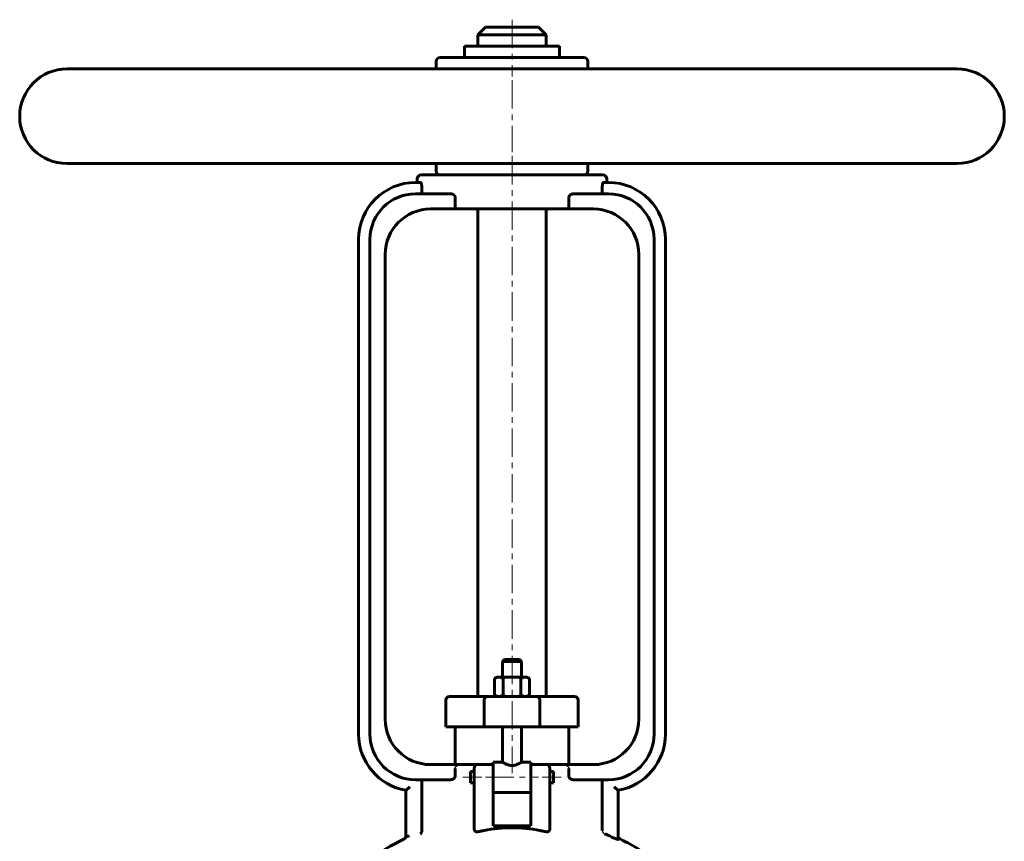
# Model space of a CAD drawing. Header units: millimetres. Extents: x -130 to 130, y -225 to 227.
# Tile 2 of 2: x -130 to 130, y 10 to 227. Entities that reach past the tile are written whole.
import ezdxf

# ---------------------------------------------------------------- set-up
doc = ezdxf.new("R2010")
doc.units = ezdxf.units.MM
for name, pattern in [('K5LT-1', [0]), ('K5LT_AXLED', [12, 7.5, -1.5, 1.5, -1.5]), ('K5LT_BASIC', [0])]:
    doc.linetypes.add(name, pattern=pattern)
doc.layers.add('Системный слой (1)', color=7, linetype='Continuous', true_color=0x6c6c6c)

# ---------------------------------------------------------------- blocks, each defined once
blk = doc.blocks.new('U5')
at = {"layer": 'Системный слой (1)', "color": 143, "linetype": 'K5LT_BASIC', "lineweight": 60, "true_color": 0x33acca}
for p, q in [((0, 225), (-7, 225)), ((7, 225), (0, 225))]:
    blk.add_line(p, q, dxfattribs=at)
blk = doc.blocks.new('U6')
at = {"layer": 'Системный слой (1)', "color": 143, "linetype": 'K5LT_BASIC', "lineweight": 60, "true_color": 0x33acca}
for start, end in [(116.0652, 125.6514), (54.3486, 64.4836)]:
    blk.add_arc((0, -47.82), 65, start, end, dxfattribs=at)
blk = doc.blocks.new('U7')
at = {"layer": 'Системный слой (1)', "color": 143, "linetype": 'K5LT_BASIC', "lineweight": 60, "true_color": 0x33acca}
for p, q in [((-11, 26.89), (-11, 28.39)), ((-11, 25.39), (-11, 26.89))]:
    blk.add_line(p, q, dxfattribs=at)
blk = doc.blocks.new('U9')
at = {"layer": 'Системный слой (1)', "color": 143, "linetype": 'K5LT_BASIC', "lineweight": 60, "true_color": 0x33acca}
for p, q in [((0, 58), (-2, 58)), ((2, 58), (0, 58))]:
    blk.add_line(p, q, dxfattribs=at)
blk = doc.blocks.new('U13')
at = {"layer": 'Системный слой (1)', "color": 143, "linetype": 'K5LT_BASIC', "lineweight": 60, "true_color": 0x33acca}
for p, q in [((11, 28.39), (11, 26.89)), ((11, 26.89), (11, 25.39))]:
    blk.add_line(p, q, dxfattribs=at)
blk = doc.blocks.new('U15')
at = {"layer": 'Системный слой (1)', "color": 143, "linetype": 'K5LT_BASIC', "lineweight": 60, "true_color": 0x33acca}
for p, q in [((-5, 30.89), (-2.5, 30.89)), ((2.5, 30.89), (5, 30.89))]:
    blk.add_line(p, q, dxfattribs=at)

msp = doc.modelspace()

# ---------------------------------------------------------------- linework, layer by layer
at = {"layer": 'Системный слой (1)', "color": 30, "linetype": 'K5LT_AXLED', "lineweight": 18, "true_color": 0xff8000}
for p, q in [((0, 227), (0, 212)), ((0, 211), (0, 192)), ((0, 191), (0, 28.01)), ((-13, 26.89), (-8, 26.89)), ((-7, 26.89), (7, 26.89)), ((8, 26.89), (13, 26.89))]:
    msp.add_line(p, q, dxfattribs=at)
at = {"layer": 'Системный слой (1)', "color": 143, "linetype": 'K5LT_BASIC', "lineweight": 60, "true_color": 0x33acca}
for p, q in [((-7, 225), (-9, 223)), ((7, 225), (9, 223)), ((-9, 220), (-9, 223)), ((-9, 223), (0, 223)), ((0, 223), (9, 223)), ((9, 220), (9, 223)), ((-12.5, 220), (12.5, 220)), ((-12.5, 217), (-12.5, 220)), ((12.5, 217), (12.5, 220)), ((-20, 214), (-20, 216)), ((19, 217), (-19, 217)), ((20, 214), (20, 216)), ((117.5, 214), (-117.5, 214)), ((117.5, 189), (-117.5, 189)), ((-20, 187), (-20, 189)), ((20, 187), (20, 189)), ((-25, 184), (-25, 185)), ((24, 186), (-24, 186)), ((25, 184), (25, 185)), ((-24.14, 184), (-25.5, 184)), ((-23.85, 182), (-23.85, 183)), ((23.85, 183), (23.85, 182)), ((25.5, 184), (24.14, 184)), ((-16.25, 181), (-25.5, 181)), ((-15, 177), (-15, 180)), ((15, 180), (15, 177)), ((25.5, 181), (16.25, 181)), ((-21.5, 177), (-15, 177)), ((15, 177), (-15, 177)), ((-9, 48.25), (-9, 177)), ((9, 48.25), (9, 177)), ((15, 177), (21.5, 177)), ((-40.5, 169), (-40.5, 38.25)), ((-37.5, 169), (-37.5, 38.25)), ((37.5, 38.25), (37.5, 169)), ((40.5, 38.25), (40.5, 169)), ((-33.5, 42.25), (-33.5, 165)), ((33.5, 165), (33.5, 42.25)), ((-2, 58), (-2.5, 57.5)), ((-2.5, 53.35), (-2.5, 57.5)), ((-2.5, 57.5), (0, 57.5)), ((0, 57.5), (2.5, 57.5)), ((2, 58), (2.5, 57.5)), ((2.5, 53.35), (2.5, 57.5)), ((-4, 53.35), (-4.62, 52.99)), ((-4.62, 48.61), (-4.62, 52.99)), ((-3.46, 53.35), (-4, 53.35)), ((0, 53.35), (-3.46, 53.35)), ((-2.31, 48.61), (-2.31, 52.99)), ((3.46, 53.35), (0, 53.35)), ((2.31, 48.61), (2.31, 52.99)), ((4, 53.35), (3.46, 53.35)), ((4, 53.35), (4.62, 52.99)), ((4.62, 48.61), (4.62, 52.99)), ((-17.5, 40.25), (-17.5, 47.25)), ((-15.93, 48.25), (-16.5, 48.25)), ((-6.38, 48.25), (-15.93, 48.25)), ((-7.36, 40.25), (-7.36, 47.25)), ((6.38, 48.25), (-6.38, 48.25)), ((-4, 48.25), (-4.62, 48.61)), ((4, 48.25), (4.62, 48.61)), ((15.93, 48.25), (6.38, 48.25)), ((7.36, 40.25), (7.36, 47.25)), ((16.5, 48.25), (15.93, 48.25)), ((17.5, 40.25), (17.5, 47.25)), ((-17.5, 40.25), (-16.89, 40.25)), ((-16.89, 40.25), (-7.36, 40.25)), ((-15, 30.25), (-15, 40.25)), ((-7.36, 40.25), (7.36, 40.25)), ((-2.5, 30.89), (-2.5, 40.25)), ((2.5, 30.89), (2.5, 40.25)), ((7.36, 40.25), (16.89, 40.25)), ((15, 30.25), (15, 40.25)), ((16.89, 40.25), (17.5, 40.25)), ((-13.27, 30.25), (-21.5, 30.25)), ((-15, 29.25), (-15, 27.25)), ((-9, 30.25), (-13.27, 30.25)), ((-10, 29.25), (-10, 25.59)), ((-5, 30.25), (-9, 30.25)), ((-5, 30.89), (-5, 30.19)), ((-5, 24.8), (-5, 30.19)), ((5, 30.89), (5, 30.19)), ((9, 30.25), (5, 30.25)), ((5, 30.19), (5, 24.8)), ((13.27, 30.25), (9, 30.25)), ((10, 25.59), (10, 29.25)), ((21.5, 30.25), (13.27, 30.25)), ((15, 27.25), (15, 29.25)), ((-25.5, 26.25), (-16.25, 26.25)), ((-11, 28.39), (-10, 28.39)), ((10, 28.39), (11, 28.39)), ((16.25, 26.25), (25.5, 26.25)), ((-28, 23.46), (-28, 11.8)), ((-23.85, 25.25), (-23.85, 13.13)), ((-11, 25.39), (-10, 25.39)), ((-10, 25.59), (-10, 13.39)), ((-5, 24.8), (-5, 22.94)), ((5, 24.8), (5, 22.94)), ((10, 13.39), (10, 25.59)), ((10, 25.39), (11, 25.39)), ((23.85, 12.85), (23.85, 25.25)), ((28, 10.48), (28, 23.46)), ((-5, 14.11), (-5, 22.94)), ((-5, 22.89), (5, 22.89)), ((5, 22.94), (5, 14.11)), ((5, 14.11), (-5, 14.11)), ((-28, 11.8), (-28, 11.1))]:
    msp.add_line(p, q, dxfattribs=at)
for centre, radius, start, end in [((-19, 216), 1, 90, 180), ((19, 216), 1, 0, 90), ((-117.5, 201.5), 12.5, 90, 270), ((117.5, 201.5), 12.5, 270, 90), ((-24, 185), 1, 90, 180), ((-19, 187), 1, 180, 270), ((19, 187), 1, 270, 0), ((24, 185), 1, 0, 90), ((-25.5, 169), 15, 90, 180), ((25.5, 169), 15, 0, 90), ((-25.5, 169), 12, 90, 180), ((25.5, 169), 12, 0, 90), ((-21.5, 165), 12, 90, 180), ((21.5, 165), 12, 0, 90), ((-16.5, 47.25), 1, 90, 180), ((16.5, 47.25), 1, 0, 90), ((-21.5, 42.25), 12, 180, 270), ((21.5, 42.25), 12, 270, 0), ((-25.5, 38.25), 15, 180, 260.4059), ((-25.5, 38.25), 12, 180, 270), ((25.5, 38.25), 12, 270, 0), ((25.5, 38.25), 15, 279.5941, 0), ((-9, 29.25), 1, 90, 180), ((9, 29.25), 1, 0, 90), ((-29, 11.47), 1, 296.0652, 0), ((0, -47.82), 64.57, 65.2804, 67.7162)]:
    msp.add_arc(centre, radius, start, end, dxfattribs=at)
msp.add_ellipse((0, -3.08), major_axis=(-25, 0), ratio=0.666667, start_param=4.413712, end_param=5.011066, dxfattribs=at)
for points, knots in [([(-24.14, 184), (-24.13, 184), (-24.1, 183.99), (-24.05, 183.95), (-24.01, 183.89), (-23.97, 183.8), (-23.94, 183.72), (-23.92, 183.66), (-23.91, 183.59), (-23.89, 183.52), (-23.88, 183.42), (-23.86, 183.31), (-23.85, 183.17), (-23.85, 183.06), (-23.85, 183)], [0, 0, 0, 0, 1.527254, 2.892104, 4.984838, 6.379444, 7.458492, 8.430951, 8.836617, 9.886331, 10.924843, 11.927217, 13.264059, 15, 15, 15, 15]), ([(23.85, 183), (23.85, 183.07), (23.85, 183.18), (23.87, 183.34), (23.88, 183.47), (23.91, 183.59), (23.93, 183.67), (23.94, 183.72), (23.96, 183.78), (23.99, 183.85), (24.03, 183.92), (24.07, 183.97), (24.11, 184), (24.13, 184), (24.14, 184)], [0, 0, 0, 0, 2.013351, 3.010883, 4.793876, 5.843089, 6.922719, 7.785041, 8.141879, 9.364824, 11.052989, 12.54541, 13.952174, 15, 15, 15, 15]), ([(-23.85, 182), (-23.85, 181.92), (-23.84, 181.81), (-23.83, 181.63), (-23.81, 181.52), (-23.79, 181.41), (-23.77, 181.34), (-23.75, 181.28), (-23.73, 181.23), (-23.7, 181.16), (-23.65, 181.08), (-23.6, 181.03), (-23.55, 181), (-23.52, 181), (-23.51, 181)], [0, 0, 0, 0, 2.203038, 3.281161, 4.98476, 5.781591, 6.848106, 7.700966, 8.054689, 9.271582, 10.966632, 12.479227, 13.921239, 15, 15, 15, 15]), ([(-16.25, 181), (-16.19, 181), (-16.08, 180.99), (-15.91, 180.96), (-15.75, 180.91), (-15.58, 180.84), (-15.45, 180.76), (-15.36, 180.69), (-15.29, 180.63), (-15.23, 180.57), (-15.18, 180.51), (-15.13, 180.44), (-15.09, 180.36), (-15.05, 180.27), (-15.02, 180.17), (-15, 180.08), (-15, 180.02), (-15, 180)], [0, 0, 0, 0, 2.135158, 3.686896, 5.644156, 7.77147, 9.533443, 10.391659, 11.418029, 12.274657, 12.93478, 13.737937, 14.57414, 15.527715, 16.272624, 17.448829, 18, 18, 18, 18]), ([(15, 180), (15, 180.04), (15.01, 180.12), (15.03, 180.23), (15.08, 180.34), (15.13, 180.44), (15.2, 180.53), (15.27, 180.61), (15.35, 180.68), (15.43, 180.75), (15.53, 180.81), (15.67, 180.88), (15.84, 180.94), (16.04, 180.99), (16.18, 181), (16.25, 181)], [0, 0, 0, 0, 1.077202, 1.840287, 2.805405, 3.893208, 4.554014, 5.817652, 6.639131, 7.545802, 8.762489, 9.837079, 11.860968, 13.786561, 16, 16, 16, 16]), ([(23.51, 181), (23.53, 181), (23.56, 181.01), (23.62, 181.05), (23.67, 181.1), (23.71, 181.17), (23.73, 181.23), (23.76, 181.3), (23.78, 181.37), (23.79, 181.44), (23.81, 181.51), (23.82, 181.58), (23.83, 181.69), (23.85, 181.83), (23.85, 181.94), (23.85, 182)], [0, 0, 0, 0, 1.670169, 3.158789, 5.256577, 6.270618, 7.059202, 8.224039, 9.301449, 10.151709, 10.776439, 11.714222, 12.76926, 14.17561, 16, 16, 16, 16]), ([(-4.62, 52.99), (-4.49, 53.07), (-4.28, 53.17), (-4.01, 53.27), (-3.79, 53.32), (-3.62, 53.35), (-3.51, 53.35), (-3.46, 53.35)], [0, 0, 0, 0, 2.359003, 4.171009, 5.563879, 7.101375, 8, 8, 8, 8]), ([(-3.46, 53.35), (-3.38, 53.35), (-3.22, 53.34), (-2.98, 53.29), (-2.69, 53.19), (-2.46, 53.08), (-2.31, 52.99)], [0, 0, 0, 0, 1.565002, 3.019525, 4.590939, 7, 7, 7, 7]), ([(2.31, 52.99), (2.44, 53.07), (2.65, 53.17), (2.91, 53.27), (3.13, 53.32), (3.31, 53.35), (3.42, 53.35), (3.46, 53.35)], [0, 0, 0, 0, 2.359003, 4.171009, 5.563879, 7.101375, 8, 8, 8, 8]), ([(3.46, 53.35), (3.55, 53.35), (3.71, 53.34), (3.95, 53.29), (4.24, 53.19), (4.47, 53.08), (4.62, 52.99)], [0, 0, 0, 0, 1.565002, 3.019525, 4.590939, 7, 7, 7, 7]), ([(-6.38, 48.25), (-6.46, 48.25), (-6.6, 48.23), (-6.79, 48.16), (-6.94, 48.07), (-7.07, 47.96), (-7.19, 47.82), (-7.28, 47.64), (-7.34, 47.45), (-7.36, 47.32), (-7.36, 47.25)], [0, 0, 0, 0, 1.740383, 3.048214, 4.354008, 5.384981, 6.706366, 8.321197, 9.537429, 11, 11, 11, 11]), ([(-3.46, 48.25), (-3.55, 48.25), (-3.71, 48.26), (-3.95, 48.31), (-4.24, 48.41), (-4.47, 48.52), (-4.62, 48.61)], [0, 0, 0, 0, 1.565002, 3.019525, 4.590939, 7, 7, 7, 7]), ([(-2.31, 48.61), (-2.44, 48.53), (-2.65, 48.43), (-2.91, 48.33), (-3.13, 48.28), (-3.31, 48.25), (-3.42, 48.25), (-3.46, 48.25)], [0, 0, 0, 0, 2.359003, 4.171009, 5.563879, 7.101375, 8, 8, 8, 8]), ([(3.46, 48.25), (3.38, 48.25), (3.22, 48.26), (2.98, 48.31), (2.69, 48.41), (2.46, 48.52), (2.31, 48.61)], [0, 0, 0, 0, 1.565002, 3.019525, 4.590939, 7, 7, 7, 7]), ([(4.62, 48.61), (4.49, 48.53), (4.28, 48.43), (4.01, 48.33), (3.79, 48.28), (3.62, 48.25), (3.51, 48.25), (3.46, 48.25)], [0, 0, 0, 0, 2.359003, 4.171009, 5.563879, 7.101375, 8, 8, 8, 8]), ([(6.38, 48.25), (6.46, 48.25), (6.6, 48.23), (6.79, 48.16), (6.94, 48.07), (7.07, 47.96), (7.19, 47.82), (7.28, 47.64), (7.34, 47.45), (7.36, 47.32), (7.36, 47.25)], [0, 0, 0, 0, 1.740383, 3.048214, 4.354008, 5.384981, 6.706366, 8.321197, 9.537429, 11, 11, 11, 11]), ([(2.5, 30.89), (2.5, 30.89), (2.48, 30.88), (2.39, 30.82), (2.27, 30.75), (2.1, 30.65), (1.91, 30.55), (1.7, 30.44), (1.46, 30.34), (1.23, 30.24), (1.05, 30.18), (0.87, 30.13), (0.65, 30.07), (0.39, 30.03), (0.13, 30.01), (-0.13, 30.01), (-0.37, 30.03), (-0.62, 30.07), (-0.9, 30.13), (-1.17, 30.22), (-1.39, 30.31), (-1.6, 30.4), (-1.79, 30.49), (-1.99, 30.59), (-2.17, 30.69), (-2.33, 30.79), (-2.43, 30.84), (-2.49, 30.88), (-2.5, 30.89), (-2.5, 30.89)], [0, 0, 0, 0, 1.495071, 2.75551, 4.213604, 5.419931, 6.801112, 7.756319, 9.127336, 10.313858, 10.954112, 11.554239, 12.543303, 13.576214, 14.539967, 15.471193, 16.412448, 17.223603, 18.37897, 19.669512, 20.715698, 21.398603, 22.741415, 23.720618, 24.949795, 26.564393, 27.851203, 28.646239, 30, 30, 30, 30]), ([(-23.51, 26.25), (-23.53, 26.25), (-23.56, 26.24), (-23.62, 26.2), (-23.67, 26.15), (-23.71, 26.08), (-23.73, 26.02), (-23.76, 25.95), (-23.78, 25.88), (-23.79, 25.81), (-23.81, 25.74), (-23.82, 25.67), (-23.83, 25.56), (-23.85, 25.42), (-23.85, 25.31), (-23.85, 25.25)], [0, 0, 0, 0, 1.670169, 3.158789, 5.256577, 6.270618, 7.059202, 8.224039, 9.301449, 10.151709, 10.776439, 11.714222, 12.76926, 14.17561, 16, 16, 16, 16]), ([(-15, 27.25), (-15, 27.21), (-15.01, 27.13), (-15.03, 27.02), (-15.08, 26.91), (-15.13, 26.81), (-15.2, 26.72), (-15.27, 26.64), (-15.35, 26.57), (-15.43, 26.5), (-15.53, 26.44), (-15.67, 26.37), (-15.84, 26.31), (-16.04, 26.26), (-16.18, 26.25), (-16.25, 26.25)], [0, 0, 0, 0, 1.077202, 1.840287, 2.805405, 3.893208, 4.554014, 5.817652, 6.639131, 7.545802, 8.762489, 9.837079, 11.860968, 13.786561, 16, 16, 16, 16]), ([(16.25, 26.25), (16.19, 26.25), (16.08, 26.26), (15.91, 26.29), (15.75, 26.34), (15.58, 26.41), (15.45, 26.49), (15.36, 26.56), (15.29, 26.62), (15.23, 26.68), (15.18, 26.74), (15.13, 26.81), (15.09, 26.89), (15.05, 26.98), (15.02, 27.08), (15, 27.17), (15, 27.23), (15, 27.25)], [0, 0, 0, 0, 2.135158, 3.686896, 5.644156, 7.77147, 9.533443, 10.391659, 11.418029, 12.274657, 12.93478, 13.737937, 14.57414, 15.527715, 16.272624, 17.448829, 18, 18, 18, 18]), ([(23.85, 25.25), (23.85, 25.33), (23.84, 25.44), (23.83, 25.62), (23.81, 25.73), (23.79, 25.84), (23.77, 25.91), (23.75, 25.97), (23.73, 26.02), (23.7, 26.09), (23.65, 26.17), (23.6, 26.22), (23.55, 26.25), (23.52, 26.25), (23.51, 26.25)], [0, 0, 0, 0, 2.203038, 3.281161, 4.98476, 5.781591, 6.848106, 7.700966, 8.054689, 9.271582, 10.966632, 12.479227, 13.921239, 15, 15, 15, 15]), ([(-27, 24.33), (-27.08, 24.26), (-27.22, 24.14), (-27.38, 24), (-27.51, 23.88), (-27.62, 23.78), (-27.72, 23.7), (-27.8, 23.63), (-27.87, 23.57), (-27.93, 23.52), (-27.97, 23.48), (-28, 23.46), (-28, 23.46), (-28, 23.46)], [0, 0, 0, 0, 2.444802, 4.21758, 4.942983, 6.716399, 7.980155, 8.521238, 9.910834, 11.265903, 12.119508, 13.089254, 14, 14, 14, 14]), ([(27, 24.33), (27.08, 24.26), (27.22, 24.14), (27.38, 24), (27.51, 23.88), (27.62, 23.78), (27.72, 23.7), (27.8, 23.63), (27.87, 23.57), (27.93, 23.52), (27.97, 23.48), (28, 23.46), (28, 23.46), (28, 23.46)], [0, 0, 0, 0, 2.444802, 4.21758, 4.942983, 6.716399, 7.980155, 8.521238, 9.910834, 11.265903, 12.119508, 13.089254, 14, 14, 14, 14]), ([(-9.87, 12.85), (-9.9, 12.9), (-9.94, 12.99), (-9.98, 13.15), (-10, 13.28), (-10, 13.36), (-10, 13.39)], [0, 0, 0, 0, 2.111918, 3.879193, 5.783195, 7, 7, 7, 7]), ([(10, 13.39), (10, 13.33), (9.99, 13.22), (9.96, 13.05), (9.91, 12.93), (9.88, 12.86), (9.87, 12.85)], [0, 0, 0, 0, 2.310877, 4.282381, 6.348262, 7, 7, 7, 7]), ([(-28, 11.1), (-28, 11.13), (-27.98, 11.17), (-27.9, 11.23), (-27.83, 11.27), (-27.74, 11.3), (-27.64, 11.33), (-27.51, 11.35), (-27.35, 11.38), (-27.22, 11.39), (-27.13, 11.39)], [0, 0, 0, 0, 2.079124, 3.631915, 4.559344, 5.579639, 6.745276, 7.91117, 9.077964, 11, 11, 11, 11]), ([(-24.2, 11.93), (-24.15, 11.96), (-24.08, 12.02), (-23.99, 12.13), (-23.93, 12.24), (-23.89, 12.36), (-23.86, 12.48), (-23.84, 12.57), (-23.83, 12.69), (-23.83, 12.79), (-23.84, 12.85)], [0, 0, 0, 0, 2.464881, 3.688473, 4.831813, 6.822986, 7.670507, 8.55637, 9.466891, 11, 11, 11, 11]), ([(-9.87, 12.85), (-9.87, 12.83), (-9.86, 12.81), (-9.84, 12.79), (-9.83, 12.77), (-9.81, 12.74), (-9.78, 12.71), (-9.76, 12.69), (-9.73, 12.66), (-9.7, 12.64), (-9.66, 12.61), (-9.63, 12.59), (-9.58, 12.56), (-9.53, 12.54), (-9.47, 12.52), (-9.41, 12.51), (-9.35, 12.5), (-9.28, 12.49), (-9.2, 12.48), (-9.13, 12.49), (-9.09, 12.49), (-9.07, 12.5), (-9.04, 12.5), (-9.01, 12.5), (-9, 12.51)], [0, 0, 0, 0, 1.235702, 1.554004, 2.218778, 3.276738, 4.024425, 5.216683, 5.774682, 7.366398, 8.272019, 9.671054, 10.627492, 12.563325, 14.000544, 15.435509, 16.919997, 18.426144, 20.454947, 22.475452, 22.979111, 23.482807, 23.98711, 25, 25, 25, 25]), ([(-9, 12.51), (-8.67, 12.58), (-8.11, 12.69), (-7.57, 12.8), (-7.36, 12.85)], [0, 0, 0, 0, 2.941662, 5, 5, 5, 5]), ([(7.36, 12.85), (7.74, 12.77), (8.28, 12.66), (8.84, 12.54), (9, 12.51)], [0, 0, 0, 0, 3.599175, 5, 5, 5, 5]), ([(9, 12.51), (9.03, 12.5), (9.06, 12.5), (9.11, 12.49), (9.13, 12.49), (9.18, 12.49), (9.23, 12.49), (9.3, 12.49), (9.36, 12.5), (9.43, 12.51), (9.5, 12.53), (9.56, 12.55), (9.62, 12.58), (9.66, 12.61), (9.69, 12.63), (9.72, 12.65), (9.75, 12.68), (9.78, 12.72), (9.81, 12.75), (9.83, 12.77), (9.85, 12.81), (9.86, 12.83), (9.87, 12.85)], [0, 0, 0, 0, 1.731215, 2.297108, 2.859645, 3.418079, 5.08237, 6.176887, 7.786402, 9.337276, 10.790484, 12.503663, 14.019045, 15.328071, 15.930945, 17.134104, 18.000796, 19.553789, 20.247938, 21.34404, 21.555435, 23, 23, 23, 23]), ([(28, 10.48), (28, 10.48), (27.99, 10.47), (27.97, 10.47), (27.92, 10.47), (27.85, 10.49), (27.79, 10.51), (27.73, 10.53), (27.66, 10.56), (27.57, 10.59), (27.47, 10.63), (27.28, 10.71), (27.12, 10.78), (27.02, 10.82), (27, 10.83)], [0, 0, 0, 0, 1.313543, 2.207281, 4.150259, 5.279144, 5.811785, 7.084719, 8.217952, 8.607249, 10.203608, 11.807867, 14.466791, 15, 15, 15, 15])]:
    msp.add_open_spline(points, degree=3, knots=knots, dxfattribs=at)
at = {"layer": 'Системный слой (1)', "color": 7, "linetype": 'K5LT-1'}
for points, knots in [([(-2.31, 52.99), (-2.27, 53), (-2.2, 53.03), (-2.08, 53.06), (-1.97, 53.09), (-1.86, 53.11), (-1.75, 53.14), (-1.64, 53.16), (-1.53, 53.19), (-1.41, 53.21), (-1.29, 53.23), (-1.15, 53.26), (-1.02, 53.28), (-0.89, 53.29), (-0.77, 53.31), (-0.63, 53.32), (-0.44, 53.34), (-0.22, 53.35), (-0.07, 53.35), (0, 53.35)], [0, 0, 0, 0, 0.0106525, 0.021305, 0.0319574, 0.0426099, 0.0532624, 0.0639149, 0.0745674, 0.0852199, 0.0990751, 0.1129303, 0.1267855, 0.1406406, 0.1523461, 0.1640515, 0.1874623, 0.2108731, 0.2342839, 0.2342839, 0.2342839, 0.2342839]), ([(0, 53.35), (0.04, 53.35), (0.13, 53.35), (0.25, 53.35), (0.38, 53.34), (0.54, 53.33), (0.75, 53.31), (0.96, 53.29), (1.13, 53.26), (1.26, 53.24), (1.39, 53.21), (1.51, 53.19), (1.62, 53.17), (1.74, 53.14), (1.87, 53.11), (2.01, 53.08), (2.1, 53.05), (2.21, 53.02), (2.28, 53), (2.31, 52.99)], [0.2342839, 0.2342839, 0.2342839, 0.2342839, 0.2475171, 0.2607504, 0.2739836, 0.2872168, 0.3136833, 0.3401497, 0.353383, 0.3666162, 0.3798494, 0.3930827, 0.4025183, 0.411954, 0.4308252, 0.4402609, 0.4496965, 0.4591321, 0.4685678, 0.4685678, 0.4685678, 0.4685678]), ([(0, 48.25), (-0.04, 48.25), (-0.13, 48.25), (-0.25, 48.25), (-0.38, 48.26), (-0.54, 48.27), (-0.75, 48.29), (-0.96, 48.31), (-1.13, 48.34), (-1.26, 48.36), (-1.39, 48.39), (-1.51, 48.41), (-1.62, 48.43), (-1.74, 48.46), (-1.87, 48.49), (-2.01, 48.52), (-2.1, 48.55), (-2.21, 48.58), (-2.28, 48.6), (-2.31, 48.61)], [0.2342839, 0.2342839, 0.2342839, 0.2342839, 0.2475171, 0.2607504, 0.2739836, 0.2872168, 0.3136833, 0.3401497, 0.353383, 0.3666162, 0.3798494, 0.3930827, 0.4025183, 0.411954, 0.4308252, 0.4402609, 0.4496965, 0.4591321, 0.4685678, 0.4685678, 0.4685678, 0.4685678]), ([(2.31, 48.61), (2.27, 48.6), (2.2, 48.57), (2.08, 48.54), (1.97, 48.51), (1.86, 48.49), (1.75, 48.46), (1.64, 48.44), (1.53, 48.41), (1.41, 48.39), (1.29, 48.37), (1.15, 48.34), (1.02, 48.32), (0.89, 48.31), (0.77, 48.29), (0.63, 48.28), (0.44, 48.26), (0.22, 48.25), (0.07, 48.25), (0, 48.25)], [0, 0, 0, 0, 0.0106525, 0.021305, 0.0319574, 0.0426099, 0.0532624, 0.0639149, 0.0745674, 0.0852199, 0.0990751, 0.1129303, 0.1267855, 0.1406406, 0.1523461, 0.1640515, 0.1874623, 0.2108731, 0.2342839, 0.2342839, 0.2342839, 0.2342839]), ([(-15, 29.25), (-15, 29.26), (-15, 29.28), (-15, 29.31), (-14.99, 29.34), (-14.99, 29.36), (-14.98, 29.39), (-14.98, 29.42), (-14.97, 29.45), (-14.96, 29.47), (-14.95, 29.5), (-14.94, 29.52), (-14.92, 29.55), (-14.91, 29.57), (-14.9, 29.59), (-14.88, 29.62), (-14.86, 29.65), (-14.84, 29.68), (-14.82, 29.7), (-14.8, 29.72), (-14.78, 29.74), (-14.76, 29.76), (-14.74, 29.78), (-14.72, 29.81), (-14.68, 29.84), (-14.65, 29.86), (-14.62, 29.88), (-14.6, 29.9), (-14.57, 29.91), (-14.54, 29.94), (-14.5, 29.96), (-14.46, 29.98), (-14.43, 30), (-14.41, 30.01), (-14.38, 30.02), (-14.34, 30.04), (-14.3, 30.06), (-14.26, 30.08), (-14.22, 30.09), (-14.18, 30.11), (-14.13, 30.12), (-14.1, 30.13), (-14.07, 30.14), (-14.05, 30.15), (-14.01, 30.16), (-13.96, 30.17), (-13.91, 30.18), (-13.84, 30.2), (-13.77, 30.21), (-13.7, 30.22), (-13.63, 30.23), (-13.55, 30.24), (-13.47, 30.24), (-13.41, 30.25), (-13.36, 30.25), (-13.31, 30.25), (-13.28, 30.25), (-13.27, 30.25)], [0, 0, 0, 0, 0.0028319, 0.0056638, 0.0084957, 0.0113276, 0.0126329, 0.0161174, 0.0196019, 0.0215363, 0.0234706, 0.0273392, 0.0295409, 0.0317426, 0.0338078, 0.0379383, 0.0420687, 0.0433357, 0.0465117, 0.0496877, 0.0520553, 0.054423, 0.0571948, 0.0599667, 0.0655103, 0.0689393, 0.0723684, 0.0747853, 0.0772022, 0.0820359, 0.0868697, 0.0913036, 0.0935205, 0.0957374, 0.0987808, 0.1018242, 0.107911, 0.1109544, 0.1139978, 0.1200846, 0.1240425, 0.1280003, 0.1298022, 0.131604, 0.1364628, 0.1413216, 0.1461803, 0.1510391, 0.1607567, 0.1656155, 0.1704742, 0.1794857, 0.1884972, 0.193003, 0.1975087, 0.2020145, 0.2065203, 0.2065203, 0.2065203, 0.2065203]), ([(13.27, 30.25), (13.3, 30.25), (13.36, 30.25), (13.43, 30.25), (13.48, 30.24), (13.54, 30.24), (13.59, 30.23), (13.64, 30.23), (13.68, 30.22), (13.7, 30.22), (13.73, 30.22), (13.77, 30.21), (13.81, 30.2), (13.86, 30.19), (13.91, 30.18), (13.96, 30.17), (14.01, 30.16), (14.05, 30.15), (14.08, 30.14), (14.1, 30.13), (14.13, 30.12), (14.16, 30.11), (14.18, 30.11), (14.21, 30.09), (14.24, 30.08), (14.28, 30.07), (14.31, 30.05), (14.35, 30.04), (14.38, 30.02), (14.42, 30), (14.48, 29.97), (14.54, 29.94), (14.59, 29.91), (14.62, 29.88), (14.66, 29.85), (14.7, 29.82), (14.74, 29.78), (14.77, 29.76), (14.79, 29.73), (14.81, 29.71), (14.83, 29.68), (14.86, 29.65), (14.89, 29.61), (14.91, 29.58), (14.92, 29.55), (14.93, 29.54), (14.94, 29.52), (14.95, 29.5), (14.95, 29.48), (14.96, 29.46), (14.97, 29.43), (14.98, 29.41), (14.99, 29.38), (14.99, 29.36), (14.99, 29.33), (15, 29.3), (15, 29.29), (15, 29.27), (15, 29.26), (15, 29.25)], [0.645675, 0.645675, 0.645675, 0.645675, 0.6561917, 0.6614501, 0.6667084, 0.6717548, 0.6768011, 0.6818475, 0.6843707, 0.6868939, 0.689313, 0.6917322, 0.6965706, 0.7014089, 0.7062473, 0.7110856, 0.715924, 0.7207623, 0.7231815, 0.7256007, 0.728277, 0.7309534, 0.7336298, 0.7363062, 0.7397186, 0.743131, 0.7465434, 0.7499558, 0.7533683, 0.7567807, 0.7636055, 0.7704303, 0.7772552, 0.7800627, 0.7828703, 0.7920005, 0.7950439, 0.7980873, 0.8011034, 0.8041194, 0.8071355, 0.8101515, 0.8154292, 0.820707, 0.8221678, 0.8236286, 0.8256938, 0.827759, 0.8298242, 0.8319782, 0.8347614, 0.8375445, 0.8394435, 0.8413424, 0.8451403, 0.8469041, 0.8486678, 0.8504315, 0.8521953, 0.8521953, 0.8521953, 0.8521953]), ([(23.85, 12.85), (23.85, 12.83), (23.85, 12.8), (23.85, 12.76), (23.86, 12.72), (23.86, 12.69), (23.87, 12.67), (23.87, 12.65), (23.87, 12.63), (23.88, 12.59), (23.89, 12.56), (23.9, 12.53), (23.91, 12.51), (23.92, 12.49), (23.93, 12.47), (23.93, 12.45), (23.94, 12.43), (23.95, 12.42), (23.96, 12.4), (23.97, 12.39), (23.98, 12.37), (23.99, 12.35), (24, 12.33), (24.01, 12.32), (24.02, 12.29), (24.04, 12.27), (24.06, 12.25), (24.07, 12.23), (24.09, 12.21), (24.11, 12.18), (24.13, 12.16), (24.15, 12.14), (24.16, 12.13), (24.18, 12.12), (24.19, 12.11), (24.2, 12.1), (24.22, 12.08), (24.23, 12.07), (24.25, 12.06), (24.27, 12.05), (24.28, 12.03), (24.31, 12.02), (24.33, 12), (24.35, 11.99), (24.38, 11.98), (24.4, 11.96), (24.43, 11.95), (24.46, 11.94), (24.47, 11.93), (24.48, 11.93)], [0.3028112, 0.3028112, 0.3028112, 0.3028112, 0.3068272, 0.3108431, 0.3148591, 0.3188751, 0.3199278, 0.3209806, 0.3235149, 0.3260493, 0.331118, 0.333255, 0.3353921, 0.3375291, 0.3396661, 0.3413369, 0.3430077, 0.3446786, 0.3463494, 0.3482049, 0.3500603, 0.3519158, 0.3537713, 0.3556268, 0.3574822, 0.3611932, 0.3633275, 0.3654618, 0.3683577, 0.3712536, 0.3741495, 0.3770454, 0.3787264, 0.3804074, 0.3820884, 0.3837694, 0.3856384, 0.3875074, 0.3893764, 0.3912455, 0.3931145, 0.3949835, 0.3987215, 0.4009199, 0.4031183, 0.4059644, 0.4088104, 0.4116565, 0.4145025, 0.4145025, 0.4145025, 0.4145025])]:
    msp.add_open_spline(points, degree=3, knots=knots, dxfattribs=at)
at = {"layer": 'Системный слой (1)', "color": 143, "linetype": 'K5LT_BASIC', "lineweight": 60, "true_color": 0x33acca}
msp.add_open_spline([(-23.85, 13.13), (-23.85, 13.04), (-23.84, 12.94), (-23.84, 12.85)], degree=3, dxfattribs=at)

# ---------------------------------------------------------------- block references
at = {"layer": 'Системный слой (1)'}
for name in ['U5', 'U9', 'U15', 'U7', 'U13', 'U6']:
    msp.add_blockref(name, (0, 0), dxfattribs=at)

doc.saveas('drawing.dxf')
